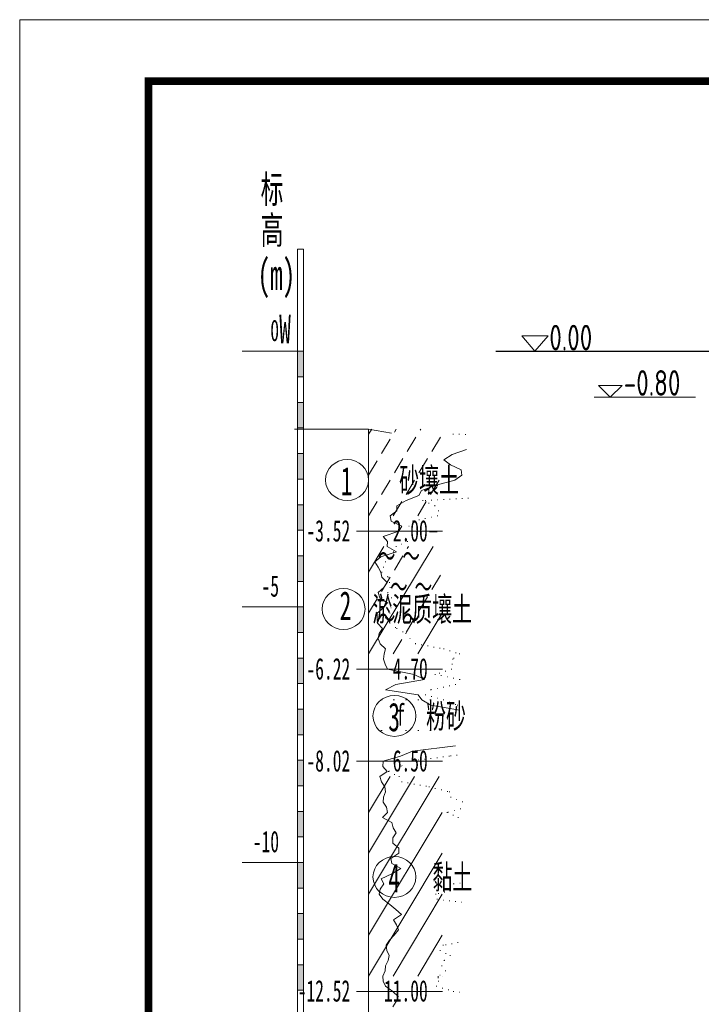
# Model space of a CAD drawing. Header units: inches. Extents: x 112594 to 193184, y 44995 to 116598.
# Tile 150 of 153: x 186820 to 188154, y 111913 to 113839. Entities that reach past the tile are written whole.
import ezdxf
from ezdxf.enums import TextEntityAlignment as Align

# ---------------------------------------------------------------- set-up
doc = ezdxf.new("R2010")
doc.units = ezdxf.units.IN
doc.header["$MEASUREMENT"] = 0
doc.layers.get('0').update_dxf_attribs({"lineweight": 15})
for name, color, linetype, lineweight in [('BM1', 7, 'Continuous', 15), ('Dmtz', 9, 'Continuous', 0), ('尺寸细线', 4, 'Continuous', 18)]:
    doc.layers.add(name, color=color, linetype=linetype, lineweight=lineweight)
doc.layers.add('LOCKUP', color=7, linetype='Continuous')
doc.styles.add('HZTXT', font='tssdeng.shx', dxfattribs={"width": 0.75, "bigfont": 'hztxt.shx'})
doc.styles.add('宋体', font='SIMFANG.TTF', dxfattribs={"width": 0.8, "height": 3.5})
doc.styles.add('黑体', font='SIMHEI.TTF')

# ---------------------------------------------------------------- blocks, each defined once
blk = doc.blocks.new('g')
at = {"ltscale": 2}
for p, q in [((-15.4, 0), (-30.8, 15.3)), ((-30.8, 15.3), (0, 15.3)), ((0, 15.3), (-15.4, 0))]:
    blk.add_line(p, q, dxfattribs=at)

msp = doc.modelspace()

# ---------------------------------------------------------------- linework, layer by layer
msp.add_line((187943.84882, 113100.00694), (188141.89159, 113100.00694))
at = {"layer": 'BM1', "linetype": 'Continuous'}
for p, q in [((193184.0123, 113838.71974), (186819.76981, 113838.71974)), ((186819.76981, 113838.71974), (186819.76981, 109338.26515))]:
    msp.add_line(p, q, dxfattribs=at)
at = {"layer": 'BM1', "color": 0, "linetype": 'Continuous', "const_width": 14.99847}
msp.add_lwpolyline([(187071.53596, 109413.2575), (187071.53596, 113718.26826), (193109.01995, 113718.26826), (193109.01995, 109413.2575)], close=True, dxfattribs=at)
at = {"layer": 'Dmtz', "color": 8}
for p, q in [((187375.2905, 113390.00694), (187363.2905, 113390.00694)), ((187363.2905, 113390.00694), (187363.2905, 110190.00694)), ((187375.2905, 110190.00694), (187375.2905, 113390.00694)), ((187255.2905, 113190.00694), (187375.2905, 113190.00694)), ((187363.2905, 113140.00694), (187375.2905, 113140.00694)), ((187363.2905, 113090.00694), (187375.2905, 113090.00694)), ((187357.34983, 113038.00694), (187502.54815, 113038.00694)), ((187363.2905, 113040.00694), (187375.2905, 113040.00694)), ((187502.54815, 113038.00694), (187502.54815, 110598.00694)), ((187502.54815, 113038.00694), (187547.54815, 113030.00694)), ((187502.54815, 113028.00694), (187508.54815, 113038.00694)), ((187552.94815, 113032.00694), (187556.54815, 113038.00694)), ((187603.34815, 113036.00694), (187604.54815, 113038.00694)), ((187667.34811, 113028.00694), (187668.54811, 113028.00694)), ((187679.34667, 113027.69474), (187680.54667, 113027.69474)), ((187691.34523, 113027.38274), (187692.54523, 113027.38274)), ((187527.74815, 112990.00694), (187544.54815, 113018.00694)), ((187578.14815, 112994.00694), (187594.94815, 113022.00694)), ((187626.14815, 112994.00694), (187642.94815, 113022.00694)), ((187363.2905, 112990.00694), (187375.2905, 112990.00694)), ((187665.74815, 112988.00694), (187649.74819, 112978.00694)), ((187693.74811, 112998.00694), (187665.74815, 112988.00694)), ((187502.54815, 112948.00694), (187519.34815, 112976.00694)), ((187552.94815, 112952.00694), (187569.74815, 112980.00694)), ((187600.94815, 112952.00694), (187617.74815, 112980.00694)), ((187649.74819, 112978.00694), (187662.54811, 112968.00694)), ((187662.54811, 112968.00694), (187683.74815, 112958.00694)), ((187684.94815, 112948.00694), (187671.34819, 112938.00694)), ((187683.74815, 112958.00694), (187684.94815, 112948.00694)), ((187363.2905, 112940.00694), (187375.2905, 112940.00694)), ((187527.74815, 112910.00694), (187544.54815, 112938.00694)), ((187575.74815, 112910.00694), (187592.54815, 112938.00694)), ((187634.94811, 112928.00694), (187605.74815, 112918.00694)), ((187623.74815, 112910.00694), (187640.54815, 112938.00694)), ((187671.34819, 112938.00694), (187634.94811, 112928.00694)), ((187600.54819, 112908.00694), (187576.14811, 112898.00694)), ((187605.74815, 112918.00694), (187600.54819, 112908.00694)), ((187363.2905, 112890.00694), (187375.2905, 112890.00694)), ((187502.54815, 112868.00694), (187519.34815, 112896.00694)), ((187550.54815, 112868.00694), (187567.34815, 112896.00694)), ((187576.14811, 112898.00694), (187557.74815, 112888.00694)), ((187557.74815, 112888.00694), (187557.74815, 112878.00694)), ((187598.54815, 112868.00694), (187615.34815, 112896.00694)), ((187608.14815, 112898.00694), (187609.34815, 112898.00694)), ((187613.03647, 112898.25534), (187614.23647, 112898.25534)), ((187619.77819, 112893.07894), (187620.97819, 112893.07894)), ((187625.03095, 112898.86474), (187626.23095, 112898.86474)), ((187631.40823, 112888.15094), (187632.60823, 112888.15094)), ((187631.74819, 112888.00694), (187632.94819, 112888.00694)), ((187637.02543, 112899.47434), (187638.22543, 112899.47434)), ((187649.01991, 112900.08374), (187650.21991, 112900.08374)), ((187661.01439, 112900.69314), (187662.21439, 112900.69314)), ((187673.00887, 112901.30274), (187674.20887, 112901.30274)), ((187685.00335, 112901.91214), (187686.20335, 112901.91214)), ((187696.99783, 112902.52174), (187698.19783, 112902.52174)), ((187557.74815, 112878.00694), (187544.54815, 112868.00694)), ((187638.54811, 112878.00694), (187639.74811, 112878.00694)), ((187544.54815, 112868.00694), (187546.54819, 112858.00694)), ((187546.54819, 112858.00694), (187567.74811, 112848.00694)), ((187588.14811, 112858.00694), (187589.34811, 112858.00694)), ((187588.91299, 112858.16494), (187590.11299, 112858.16494)), ((187600.82179, 112860.62554), (187602.02179, 112860.62554)), ((187612.73059, 112863.08594), (187613.93059, 112863.08594)), ((187624.63939, 112865.54654), (187625.83939, 112865.54654)), ((187636.54819, 112868.00694), (187637.74819, 112868.00694)), ((187363.2905, 112840.00694), (187375.2905, 112840.00694)), ((187478.54815, 112838.00694), (187526.54815, 112838.00694)), ((187500.64048, 112838.00694), (187646.79165, 112838.00694)), ((187561.74811, 112838.00694), (187530.94819, 112828.00694)), ((187567.74811, 112848.00694), (187561.74811, 112838.00694)), ((187578.14815, 112838.00694), (187579.34815, 112838.00694)), ((187580.94811, 112848.00694), (187582.14811, 112848.00694)), ((187621.72425, 112836.80752), (187636.50365, 112836.84643)), ((187530.94819, 112828.00694), (187539.74815, 112818.00694)), ((187539.74815, 112818.00694), (187538.54815, 112808.00694)), ((187566.55675, 112812.83214), (187567.75675, 112812.83214)), ((187578.14815, 112818.00694), (187579.34815, 112818.00694)), ((187588.14811, 112828.00694), (187589.34811, 112828.00694)), ((187502.54815, 112598.00694), (187628.54815, 112808.00694)), ((187502.54815, 112758.00694), (187532.54815, 112808.00694)), ((187556.94811, 112798.00694), (187526.54815, 112788.00694)), ((187538.54815, 112808.00694), (187556.94811, 112798.00694)), ((187550.54815, 112798.00694), (187551.74815, 112798.00694)), ((187555.74811, 112808.00694), (187556.94811, 112808.00694)), ((187578.14815, 112804.00694), (187580.54815, 112808.00694)), ((187363.2905, 112790.00694), (187375.2905, 112790.00694)), ((187526.54815, 112788.00694), (187514.54815, 112778.00694)), ((187514.54815, 112778.00694), (187521.34819, 112768.00694)), ((187534.94815, 112778.00694), (187536.14815, 112778.00694)), ((187535.25823, 112778.29414), (187536.45823, 112778.29414)), ((187545.74815, 112788.00694), (187546.94815, 112788.00694)), ((187552.94815, 112762.00694), (187569.74815, 112790.00694)), ((187521.34819, 112768.00694), (187526.54815, 112758.00694)), ((187526.54815, 112758.00694), (187528.14811, 112748.00694)), ((187527.74815, 112758.00694), (187528.94815, 112758.00694)), ((187530.94819, 112768.00694), (187532.14819, 112768.00694)), ((187363.2905, 112740.00694), (187375.2905, 112740.00694)), ((187527.74815, 112720.00694), (187544.54815, 112748.00694)), ((187528.14811, 112748.00694), (187538.94811, 112738.00694)), ((187538.94811, 112738.00694), (187532.14819, 112728.00694)), ((187538.55007, 112749.29574), (187539.75007, 112749.29574)), ((187540.14811, 112748.00694), (187541.34811, 112748.00694)), ((187542.54811, 112738.00694), (187543.74811, 112738.00694)), ((187626.14815, 112724.00694), (187642.94815, 112752.00694)), ((187532.14819, 112728.00694), (187521.34819, 112718.00694)), ((187521.34819, 112718.00694), (187524.54811, 112708.00694)), ((187539.74815, 112718.00694), (187540.94815, 112718.00694)), ((187544.14819, 112728.00694), (187545.34819, 112728.00694)), ((187502.54815, 112678.00694), (187519.34815, 112706.00694)), ((187524.54811, 112708.00694), (187538.54815, 112698.00694)), ((187538.54815, 112698.00694), (187531.74811, 112688.00694)), ((187539.74815, 112698.00694), (187540.94815, 112698.00694)), ((187546.94815, 112708.00694), (187548.14815, 112708.00694)), ((187600.94815, 112682.00694), (187617.74815, 112710.00694)), ((187255.2905, 112690.00694), (187375.2905, 112690.00694)), ((187531.74811, 112688.00694), (187519.34815, 112678.00694)), ((187519.34815, 112678.00694), (187519.34815, 112668.00694)), ((187543.74811, 112678.00694), (187544.94811, 112678.00694)), ((187545.74815, 112688.00694), (187546.94815, 112688.00694)), ((187598.54815, 112598.00694), (187646.54815, 112678.00694)), ((187519.34815, 112668.00694), (187520.14819, 112658.00694)), ((187520.14819, 112658.00694), (187529.74819, 112648.00694)), ((187535.34811, 112668.00694), (187536.54811, 112668.00694)), ((187543.74811, 112658.00694), (187544.94811, 112658.00694)), ((187575.74815, 112640.00694), (187592.54815, 112668.00694)), ((187363.2905, 112640.00694), (187375.2905, 112640.00694)), ((187523.34811, 112638.00694), (187521.34819, 112628.00694)), ((187529.74819, 112648.00694), (187523.34811, 112638.00694)), ((187554.72715, 112649.93414), (187555.92715, 112649.93414)), ((187557.34819, 112648.00694), (187558.54819, 112648.00694)), ((187568.67859, 112641.41954), (187569.87859, 112641.41954)), ((187574.54815, 112638.00694), (187575.74815, 112638.00694)), ((187521.34819, 112628.00694), (187525.34815, 112618.00694)), ((187550.54815, 112598.00694), (187567.34815, 112626.00694)), ((187582.94815, 112628.00694), (187584.14815, 112628.00694)), ((187593.43807, 112618.29414), (187594.63807, 112618.29414)), ((187525.34815, 112618.00694), (187535.74819, 112608.00694)), ((187535.74819, 112608.00694), (187532.94811, 112598.00694)), ((187593.74815, 112618.00694), (187594.94815, 112618.00694)), ((187605.67783, 112615.84574), (187606.87783, 112615.84574)), ((187617.60751, 112613.68454), (187618.80751, 112613.68454)), ((187629.53719, 112611.52334), (187630.73719, 112611.52334)), ((187641.46687, 112609.36234), (187642.66687, 112609.36234)), ((187648.94815, 112608.00694), (187650.14815, 112608.00694)), ((187660.72675, 112604.18274), (187661.92675, 112604.18274)), ((187672.50535, 112600.35854), (187673.70535, 112600.35854)), ((187363.2905, 112590.00694), (187375.2905, 112590.00694)), ((187532.94811, 112598.00694), (187531.74811, 112588.00694)), ((187531.74811, 112588.00694), (187534.94815, 112578.00694)), ((187666.94815, 112588.00694), (187668.14815, 112588.00694)), ((187668.88267, 112589.51834), (187670.08267, 112589.51834)), ((187679.74819, 112598.00694), (187680.94819, 112598.00694)), ((187478.54815, 112568.00694), (187526.54815, 112568.00694)), ((187500.64048, 112568.00694), (187646.79165, 112568.00694)), ((187534.94815, 112578.00694), (187539.34819, 112568.00694)), ((187539.34819, 112568.00694), (187591.74811, 112558.00694)), ((187640.55931, 112560.63534), (187641.75931, 112560.63534)), ((187652.35375, 112564.32114), (187653.55375, 112564.32114)), ((187664.14819, 112568.00694), (187665.34819, 112568.00694)), ((187665.34819, 112578.00694), (187666.54819, 112578.00694)), ((187612.14811, 112548.00694), (187555.74811, 112538.00694)), ((187591.74811, 112558.00694), (187612.14811, 112548.00694)), ((187632.14815, 112558.00694), (187633.34815, 112558.00694)), ((187644.05551, 112555.52614), (187645.25551, 112555.52614)), ((187655.96287, 112553.04554), (187657.16287, 112553.04554)), ((187667.87023, 112550.56494), (187669.07023, 112550.56494)), ((187679.77759, 112548.08414), (187680.97759, 112548.08414)), ((187680.14815, 112548.00694), (187681.34815, 112548.00694)), ((187363.2905, 112540.00694), (187375.2905, 112540.00694)), ((187555.74811, 112538.00694), (187535.74819, 112528.00694)), ((187535.74819, 112528.00694), (187599.74815, 112518.00694)), ((187623.74815, 112528.00694), (187624.94815, 112528.00694)), ((187624.51291, 112528.16494), (187625.71291, 112528.16494)), ((187636.42171, 112530.62554), (187637.62171, 112530.62554)), ((187648.33051, 112533.08594), (187649.53051, 112533.08594)), ((187660.23931, 112535.54654), (187661.43931, 112535.54654)), ((187672.14811, 112538.00694), (187673.34811, 112538.00694)), ((187526.54815, 112508.00694), (187528.94815, 112508.00694)), ((187550.54815, 112508.00694), (187552.94815, 112508.00694)), ((187574.54815, 112508.00694), (187576.94815, 112508.00694)), ((187598.54815, 112508.00694), (187600.94815, 112508.00694)), ((187599.74815, 112518.00694), (187606.94815, 112508.00694)), ((187606.94815, 112508.00694), (187624.14811, 112498.00694)), ((187613.34811, 112518.00694), (187614.54811, 112518.00694)), ((187613.35387, 112518.01254), (187614.55387, 112518.01254)), ((187622.54815, 112508.00694), (187624.94815, 112508.00694)), ((187625.17747, 112514.64634), (187626.37747, 112514.64634)), ((187637.00683, 112511.28574), (187638.20683, 112511.28574)), ((187648.54819, 112508.00694), (187649.74819, 112508.00694)), ((187660.26643, 112503.69874), (187661.46643, 112503.69874)), ((187363.2905, 112490.00694), (187375.2905, 112490.00694)), ((187624.14811, 112498.00694), (187680.14815, 112488.00694)), ((187671.98467, 112499.39054), (187673.18467, 112499.39054)), ((187675.74811, 112498.00694), (187676.94811, 112498.00694)), ((187526.54815, 112448.00694), (187528.94815, 112448.00694)), ((187550.54815, 112448.00694), (187552.94815, 112448.00694)), ((187574.54815, 112448.00694), (187576.94815, 112448.00694)), ((187598.54815, 112448.00694), (187600.94815, 112448.00694)), ((187622.54815, 112448.00694), (187624.94815, 112448.00694)), ((187363.2905, 112440.00694), (187375.2905, 112440.00694)), ((187588.54819, 112408.00694), (187564.94815, 112398.00694)), ((187672.54819, 112418.00694), (187588.54819, 112408.00694)), ((187363.2905, 112390.00694), (187375.2905, 112390.00694)), ((187478.54815, 112388.00694), (187526.54815, 112388.00694)), ((187500.64048, 112388.00694), (187646.79165, 112388.00694)), ((187530.94819, 112388.00694), (187530.14815, 112378.00694)), ((187564.94815, 112398.00694), (187530.94819, 112388.00694)), ((187578.14815, 112388.00694), (187579.34815, 112388.00694)), ((187587.94183, 112389.20714), (187589.14183, 112389.20714)), ((187599.90955, 112390.67374), (187601.10955, 112390.67374)), ((187611.87727, 112392.14034), (187613.07727, 112392.14034)), ((187623.84499, 112393.60714), (187625.04499, 112393.60714)), ((187635.81271, 112395.07374), (187637.01271, 112395.07374)), ((187647.78043, 112396.54034), (187648.98043, 112396.54034)), ((187659.74815, 112398.00694), (187660.94815, 112398.00694)), ((187662.77851, 112398.41214), (187663.97851, 112398.41214)), ((187674.74011, 112400.01114), (187675.94011, 112400.01114)), ((187538.54815, 112368.00694), (187524.54811, 112358.00694)), ((187530.14815, 112378.00694), (187538.54815, 112368.00694)), ((187540.94815, 112368.00694), (187542.14815, 112368.00694)), ((187542.04243, 112368.45534), (187543.24243, 112368.45534)), ((187553.69527, 112373.23114), (187554.89527, 112373.23114)), ((187565.34811, 112378.00694), (187566.54811, 112378.00694)), ((187567.28263, 112379.51834), (187568.48263, 112379.51834)), ((187502.54815, 112128.00694), (187640.54815, 112358.00694)), ((187502.54815, 112208.00694), (187592.54815, 112358.00694)), ((187502.54815, 112288.00694), (187544.54815, 112358.00694)), ((187524.54811, 112358.00694), (187527.74815, 112348.00694)), ((187552.47799, 112362.46374), (187553.67799, 112362.46374)), ((187561.74811, 112358.00694), (187562.94811, 112358.00694)), ((187363.2905, 112340.00694), (187375.2905, 112340.00694)), ((187527.74815, 112348.00694), (187534.14811, 112338.00694)), ((187534.14811, 112338.00694), (187535.74819, 112328.00694)), ((187566.94819, 112348.00694), (187568.14819, 112348.00694)), ((187578.87367, 112345.78194), (187580.07367, 112345.78194)), ((187590.79915, 112343.55714), (187591.99915, 112343.55714)), ((187602.72463, 112341.33214), (187603.92463, 112341.33214)), ((187614.65011, 112339.10734), (187615.85011, 112339.10734)), ((187620.54811, 112338.00694), (187621.74811, 112338.00694)), ((187632.41275, 112335.01074), (187633.61275, 112335.01074)), ((187644.27739, 112332.01474), (187645.47739, 112332.01474)), ((187531.74811, 112318.00694), (187530.94819, 112308.00694)), ((187535.74819, 112328.00694), (187531.74811, 112318.00694)), ((187656.14203, 112329.01854), (187657.34203, 112329.01854)), ((187660.14811, 112328.00694), (187661.34811, 112328.00694)), ((187662.54811, 112318.00694), (187663.74811, 112318.00694)), ((187674.21163, 112313.30394), (187675.41163, 112313.30394)), ((187530.94819, 112308.00694), (187537.74811, 112298.00694)), ((187537.74811, 112298.00694), (187539.74815, 112288.00694)), ((187669.64791, 112291.70374), (187670.84791, 112291.70374)), ((187681.49803, 112294.85534), (187682.69803, 112294.85534)), ((187685.87515, 112308.60094), (187687.07515, 112308.60094)), ((187363.2905, 112290.00694), (187375.2905, 112290.00694)), ((187502.54815, 112048.00694), (187646.54815, 112288.00694)), ((187539.74815, 112288.00694), (187529.74819, 112278.00694)), ((187529.74819, 112278.00694), (187547.74819, 112268.00694)), ((187655.74819, 112288.00694), (187656.94819, 112288.00694)), ((187657.79779, 112288.55214), (187658.99779, 112288.55214)), ((187667.29471, 112282.56054), (187668.49471, 112282.56054)), ((187676.94811, 112278.00694), (187678.14811, 112278.00694)), ((187547.74819, 112268.00694), (187550.54815, 112258.00694)), ((187550.54815, 112258.00694), (187556.14819, 112248.00694)), ((187363.2905, 112240.00694), (187375.2905, 112240.00694)), ((187556.14819, 112248.00694), (187549.74811, 112238.00694)), ((187549.74811, 112238.00694), (187550.14819, 112228.00694)), ((187550.14819, 112228.00694), (187561.74811, 112218.00694)), ((187561.74811, 112218.00694), (187561.74811, 112208.00694)), ((187502.54815, 111968.00694), (187646.54815, 112208.00694)), ((187561.74811, 112208.00694), (187545.74815, 112198.00694)), ((187545.74815, 112198.00694), (187547.74819, 112188.00694)), ((187255.2905, 112190.00694), (187375.2905, 112190.00694)), ((187547.74819, 112188.00694), (187565.74819, 112178.00694)), ((187565.74819, 112178.00694), (187547.74819, 112168.00694)), ((187547.74819, 112168.00694), (187527.34819, 112158.00694)), ((187527.34819, 112158.00694), (187532.54815, 112148.00694)), ((187363.2905, 112140.00694), (187375.2905, 112140.00694)), ((187524.94819, 112138.00694), (187523.34811, 112128.00694)), ((187532.54815, 112148.00694), (187524.94819, 112138.00694)), ((187667.74819, 112148.00694), (187668.94819, 112148.00694)), ((187668.73243, 112148.10854), (187669.93243, 112148.10854)), ((187674.14815, 112138.00694), (187675.34815, 112138.00694)), ((187680.70939, 112149.34594), (187681.90939, 112149.34594)), ((187523.34811, 112128.00694), (187530.54811, 112118.00694)), ((187530.54811, 112118.00694), (187543.74811, 112108.00694)), ((187550.54815, 111968.00694), (187646.54815, 112128.00694)), ((187633.34815, 112128.00694), (187634.54815, 112128.00694)), ((187636.14811, 112118.00694), (187637.34811, 112118.00694)), ((187638.53119, 112129.27734), (187639.73119, 112129.27734)), ((187650.40351, 112132.18714), (187651.60351, 112132.18714)), ((187662.27583, 112135.09714), (187663.47583, 112135.09714)), ((187543.74811, 112108.00694), (187555.74811, 112098.00694)), ((187648.11703, 112116.56834), (187649.31703, 112116.56834)), ((187660.08595, 112115.12974), (187661.28595, 112115.12974)), ((187672.05487, 112113.69114), (187673.25487, 112113.69114)), ((187684.02379, 112112.25274), (187685.22379, 112112.25274)), ((187363.2905, 112090.00694), (187375.2905, 112090.00694)), ((187566.94819, 112088.00694), (187550.94811, 112078.00694)), ((187555.74811, 112098.00694), (187566.94819, 112088.00694)), ((187550.94811, 112078.00694), (187556.94811, 112068.00694)), ((187556.94811, 112068.00694), (187560.94819, 112058.00694)), ((187552.54819, 112048.00694), (187543.34815, 112038.00694)), ((187560.94819, 112058.00694), (187552.54819, 112048.00694)), ((187598.54815, 111968.00694), (187646.54815, 112048.00694)), ((187363.2905, 112040.00694), (187375.2905, 112040.00694)), ((187543.34815, 112038.00694), (187536.54811, 112028.00694)), ((187536.54811, 112028.00694), (187538.14819, 112018.00694)), ((187647.74815, 112028.00694), (187648.94815, 112028.00694)), ((187652.85487, 112028.97414), (187654.05487, 112028.97414)), ((187664.77819, 112031.23234), (187665.97819, 112031.23234)), ((187676.70151, 112033.49054), (187677.90151, 112033.49054)), ((187538.14819, 112018.00694), (187542.94819, 112008.00694)), ((187542.94819, 112008.00694), (187540.94815, 111998.00694)), ((187641.74815, 112018.00694), (187642.94815, 112018.00694)), ((187653.22255, 112012.15274), (187654.42255, 112012.15274)), ((187661.34811, 112008.00694), (187662.54811, 112008.00694)), ((187363.2905, 111990.00694), (187375.2905, 111990.00694)), ((187535.74819, 111988.00694), (187534.94815, 111978.00694)), ((187540.94815, 111998.00694), (187535.74819, 111988.00694)), ((187644.94819, 111988.00694), (187646.14819, 111988.00694)), ((187649.74819, 111998.00694), (187650.94819, 111998.00694)), ((187650.68947, 111998.81834), (187651.88947, 111998.81834)), ((187534.94815, 111978.00694), (187530.54811, 111968.00694)), ((187530.54811, 111968.00694), (187530.94819, 111958.00694)), ((187638.94819, 111968.00694), (187638.94819, 111964.00694)), ((187641.56911, 111969.93414), (187642.76911, 111969.93414)), ((187646.54815, 111968.00694), (187646.54815, 111968.00694)), ((187652.54815, 111978.00694), (187653.74815, 111978.00694)), ((187530.94819, 111958.00694), (187535.34811, 111948.00694)), ((187535.34811, 111948.00694), (187549.74811, 111938.00694)), ((187634.54815, 111948.00694), (187635.74815, 111948.00694)), ((187638.94819, 111958.00694), (187640.14819, 111958.00694)), ((187646.36131, 111944.49114), (187647.56131, 111944.49114)), ((187363.2905, 111940.00694), (187375.2905, 111940.00694)), ((187478.54815, 111938.00694), (187526.54815, 111938.00694)), ((187500.64048, 111938.00694), (187646.79165, 111938.00694)), ((187549.74811, 111938.00694), (187560.14815, 111928.00694)), ((187560.14815, 111928.00694), (187556.14819, 111918.00694)), ((187658.17447, 111940.97534), (187659.37447, 111940.97534)), ((187668.14815, 111938.00694), (187669.34815, 111938.00694)), ((187680.10063, 111936.22834), (187681.30063, 111936.22834)), ((187556.14819, 111918.00694), (187549.74811, 111908.00694))]:
    msp.add_line(p, q, dxfattribs=at)
for centre in [(187460.26553, 112938.24545), (187453.58982, 112685.88266), (187553.06955, 112476.75694)]:
    msp.add_ellipse(centre, major_axis=(-42, 0), ratio=0.9523809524, start_param=3.1415926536, end_param=9.4247779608, dxfattribs=at)
msp.add_ellipse((187553.06955, 112161.75694), major_axis=(42, 0), ratio=0.9523809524, dxfattribs=at)
for points in [[(187363.2905, 113190.00694), (187375.2905, 113190.00694), (187363.2905, 113140.00694), (187375.2905, 113140.00694)], [(187363.2905, 113090.00694), (187375.2905, 113090.00694), (187363.2905, 113040.00694), (187375.2905, 113040.00694)], [(187363.2905, 112990.00694), (187375.2905, 112990.00694), (187363.2905, 112940.00694), (187375.2905, 112940.00694)], [(187363.2905, 112890.00694), (187375.2905, 112890.00694), (187363.2905, 112840.00694), (187375.2905, 112840.00694)], [(187363.2905, 112790.00694), (187375.2905, 112790.00694), (187363.2905, 112740.00694), (187375.2905, 112740.00694)], [(187363.2905, 112690.00694), (187375.2905, 112690.00694), (187363.2905, 112640.00694), (187375.2905, 112640.00694)], [(187363.2905, 112590.00694), (187375.2905, 112590.00694), (187363.2905, 112540.00694), (187375.2905, 112540.00694)], [(187363.2905, 112490.00694), (187375.2905, 112490.00694), (187363.2905, 112440.00694), (187375.2905, 112440.00694)], [(187363.2905, 112390.00694), (187375.2905, 112390.00694), (187363.2905, 112340.00694), (187375.2905, 112340.00694)], [(187363.2905, 112290.00694), (187375.2905, 112290.00694), (187363.2905, 112240.00694), (187375.2905, 112240.00694)], [(187363.2905, 112190.00694), (187375.2905, 112190.00694), (187363.2905, 112140.00694), (187375.2905, 112140.00694)], [(187363.2905, 112090.00694), (187375.2905, 112090.00694), (187363.2905, 112040.00694), (187375.2905, 112040.00694)], [(187363.2905, 111990.00694), (187375.2905, 111990.00694), (187363.2905, 111940.00694), (187375.2905, 111940.00694)]]:
    msp.add_solid(points, dxfattribs=at)
at = {"layer": 'LOCKUP'}
msp.add_lwpolyline([(187751.22705, 113190.00694), (188251.22705, 113190.00694)], dxfattribs=at)
at = {"layer": '尺寸细线', "color": 3}
msp.add_lwpolyline([(187828.02394, 113190.00694), (187854.00468, 113220.00691), (187802.0432, 113220.00691)], close=True, dxfattribs=at)

# ---------------------------------------------------------------- block references
at = {"xscale": 1.5, "yscale": 1.5, "zscale": 1.5}
msp.add_blockref('g', (187998.47488, 113100.00694), dxfattribs=at)

# ---------------------------------------------------------------- texts
at = {"layer": 'Dmtz', "color": 8, "style": '宋体', "width": 0.6}
for s, height, p in [('标', 54.4, (187291.2905, 113480.00694)), ('高', 54.4, (187291.2905, 113400.00694)), ('(m)', 60, (187285.2905, 113310.00694)), ('砂壤土', 47.6, (187562.26553, 112914.24545)), ('1', 56, (187448.26553, 112908.24545)), (' 2.00', 42, (187532.54815, 112818.00694)), ('～', 42, (187520.54815, 112768.00694)), ('～', 42, (187568.54815, 112768.00694)), ('～', 42, (187544.54815, 112708.00694)), ('～', 42, (187592.54815, 112708.00694)), ('2', 56, (187445.8055, 112664.61487)), ('淤泥质壤土', 47.6, (187509.91541, 112661.88266)), ('～', 42, (187520.54815, 112648.00694)), ('～', 42, (187568.54815, 112648.00694)), (' 4.70', 42, (187532.54815, 112548.00694)), ('3', 56, (187541.06955, 112446.75694)), ('f', 42, (187556.54815, 112458.00694)), ('粉砂', 47.6, (187614.99953, 112452.75694)), (' 6.50', 42, (187532.54815, 112368.00694)), ('4', 56, (187541.06955, 112131.75694)), ('黏土', 47.6, (187627.52171, 112137.75694)), ('11.00', 42, (187532.54815, 111918.00694))]:
    msp.add_text(s, height=height, dxfattribs=at).set_placement(p)
at = {"layer": 'Dmtz', "color": 8, "style": '黑体', "width": 0.6}
msp.add_text('W', height=56, dxfattribs=at).set_placement((187338.97846, 113205.8151), align=Align.CENTER)
at = {"layer": 'Dmtz', "color": 8, "style": '宋体', "width": 0.6}
for s, p in [('0', (187327.2905, 113210.00694)), ('-3.52', (187466.54815, 112818.00694)), ('-5', (187327.2905, 112710.00694)), ('-6.22', (187466.54815, 112548.00694)), ('-8.02', (187466.54815, 112368.00694)), ('-10', (187327.2905, 112210.00694)), ('-12.52', (187466.54815, 111918.00694))]:
    msp.add_text(s, height=42, dxfattribs=at).set_placement(p, align=Align.RIGHT)
at = {"layer": '尺寸细线', "color": 3, "style": 'HZTXT', "width": 0.75}
for s, p in [('0.00', (187856.08571, 113191.83602)), ('-0.80', (188001.80608, 113103.1848))]:
    msp.add_text(s, height=49.99995, dxfattribs=at).set_placement(p)

doc.saveas('drawing.dxf')
